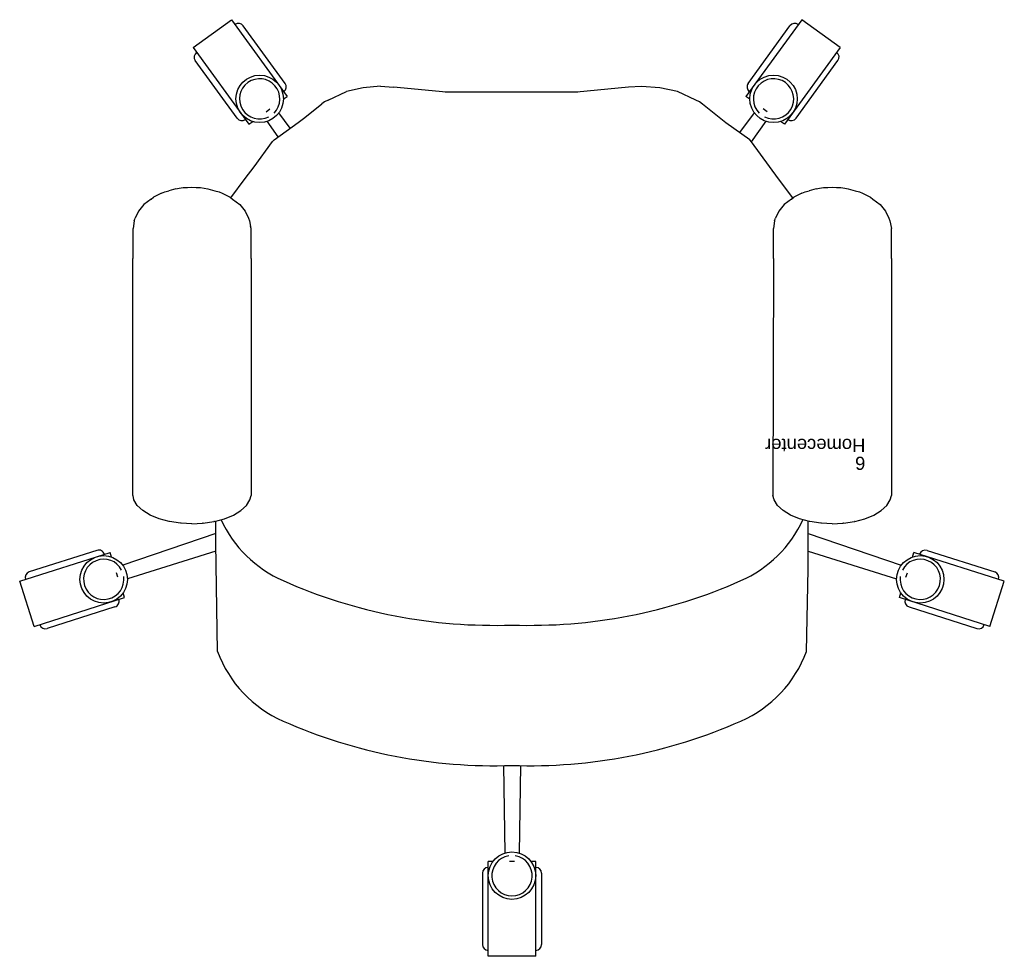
# Model space of a CAD drawing. Header units: inches. Extents: x 38 to 872, y -154 to 346.
# Tile 19 of 99: x 424 to 484, y 92 to 149. Entities that reach past the tile are written whole.
import ezdxf

# ---------------------------------------------------------------- set-up
doc = ezdxf.new("R2010")
doc.units = ezdxf.units.IN
doc.header["$MEASUREMENT"] = 0
doc.styles.get("Standard").update_dxf_attribs({"font": 'arial.ttf'})

# ---------------------------------------------------------------- blocks, each defined once
blk = doc.blocks.new('Silla')
for p, q in [((-4.067, 41.016), (-1.187, 41.016)), ((-4.067, 41.016), (-4.067, 35.256)), ((-1.187, 41.016), (-1.187, 35.256)), ((-4.427, 35.976), (-4.427, 40.296)), ((-0.827, 35.976), (-0.827, 40.296)), ((-4.067, 35.256), (-3.772, 35.256)), ((-3.134, 29.442), (-3.066, 34.748)), ((-2.771, 35.256), (-2.483, 35.256)), ((-2.12, 29.442), (-2.189, 34.748)), ((-1.482, 35.256), (-1.187, 35.256)), ((-20.504, 22.512), (-20.618, 17.511)), ((15.249, 22.512), (15.364, 15.939)), ((-31.645, 20.988), (-32.519, 18.244)), ((-31.645, 20.988), (-26.157, 19.24)), ((-26.733, 19.801), (-30.849, 21.113)), ((26.39, 20.988), (20.902, 19.24)), ((21.479, 19.801), (25.595, 21.113)), ((26.39, 20.988), (27.265, 18.244)), ((-26.157, 19.24), (-26.246, 18.958)), ((20.902, 19.24), (20.992, 18.958)), ((-32.519, 18.244), (-27.031, 16.496)), ((-26.55, 18.005), (-26.637, 17.73)), ((-20.618, 16.429), (-25.977, 18.094)), ((15.364, 16.429), (20.723, 18.094)), ((21.296, 18.005), (21.383, 17.73)), ((27.265, 18.244), (21.777, 16.496)), ((-27.826, 16.371), (-31.942, 17.683)), ((-20.618, 17.511), (-20.618, 17.239)), ((22.572, 16.371), (26.688, 17.683)), ((-26.941, 16.777), (-27.031, 16.496)), ((-20.618, 15.35), (-26.265, 17.266)), ((-20.618, 17.239), (-20.618, 15.939)), ((15.364, 15.35), (21.011, 17.266)), ((21.687, 16.777), (21.777, 16.496)), ((-20.618, 15.939), (-20.618, 15.176)), ((15.364, 15.939), (15.364, 15.176)), ((-20.618, 15.176), (-20.618, 14.597)), ((15.364, 15.176), (15.364, 14.597)), ((-24.059, 14.452), (-24.603, 14.229)), ((-23.439, 14.618), (-24.059, 14.452)), ((-23.439, 14.618), (-23.413, 14.622)), ((-22.753, 14.722), (-23.413, 14.622)), ((-22.753, 14.722), (-22.713, 14.724)), ((-22.067, 14.754), (-22.713, 14.724)), ((-22.067, 14.754), (-21.421, 14.724)), ((-21.421, 14.724), (-21.381, 14.722)), ((-21.381, 14.722), (-20.721, 14.622)), ((-20.721, 14.622), (-20.695, 14.618)), ((-20.695, 14.618), (-20.075, 14.452)), ((-20.075, 14.452), (-19.532, 14.229)), ((14.821, 14.452), (14.277, 14.229)), ((15.441, 14.618), (14.821, 14.452)), ((15.441, 14.618), (15.467, 14.622)), ((16.127, 14.722), (15.467, 14.622)), ((16.127, 14.722), (16.167, 14.724)), ((16.813, 14.754), (16.167, 14.724)), ((16.813, 14.754), (17.459, 14.724)), ((17.459, 14.724), (17.499, 14.722)), ((17.499, 14.722), (18.159, 14.622)), ((18.159, 14.622), (18.185, 14.618)), ((18.185, 14.618), (18.805, 14.452)), ((18.805, 14.452), (19.348, 14.229)), ((-25.049, 13.958), (-25.38, 13.648)), ((-24.603, 14.229), (-25.049, 13.958)), ((-19.532, 14.229), (-19.086, 13.958)), ((-19.086, 13.958), (-18.755, 13.648)), ((13.831, 13.958), (13.5, 13.648)), ((14.277, 14.229), (13.831, 13.958)), ((19.348, 14.229), (19.794, 13.958)), ((19.794, 13.958), (20.125, 13.648)), ((-25.584, 13.312), (-25.667, 13.034)), ((-25.38, 13.648), (-25.584, 13.312)), ((-18.755, 13.648), (-18.551, 13.312)), ((-18.551, 13.312), (-18.467, 13.034)), ((13.296, 13.312), (13.213, 13.034)), ((13.5, 13.648), (13.296, 13.312)), ((20.125, 13.648), (20.329, 13.312)), ((20.329, 13.312), (20.383, 13.039)), ((-25.667, -1.357), (-25.667, 13.034)), ((-18.496, -1.357), (-18.467, 13.034)), ((13.213, -1.357), (13.213, 13.034)), ((20.413, -1.357), (20.413, 13.034)), ((-25.667, -1.357), (-25.667, -1.984)), ((-18.496, -1.357), (-18.496, -1.984)), ((13.213, -1.357), (13.213, -1.984)), ((20.384, -1.357), (20.384, -1.984)), ((-25.667, -1.984), (-25.667, -2.595)), ((-18.496, -1.984), (-18.496, -2.595)), ((13.213, -1.984), (13.213, -2.595)), ((20.384, -1.984), (20.384, -2.595)), ((-25.667, -2.595), (-25.667, -3.173)), ((-18.496, -2.595), (-18.496, -3.167)), ((13.213, -2.595), (13.213, -3.173)), ((20.384, -2.595), (20.384, -3.173)), ((-25.57, -3.629), (-25.667, -3.173)), ((-18.565, -3.629), (-18.496, -3.167)), ((-18.496, -3.168), (-18.496, -3.167)), ((13.213, -3.173), (13.259, -3.282)), ((13.31, -3.629), (13.259, -3.282)), ((20.315, -3.629), (20.383, -3.176)), ((20.384, -3.168), (20.384, -3.167)), ((-25.502, -3.789), (-25.57, -3.629)), ((-25.303, -4.224), (-25.502, -3.789)), ((-18.831, -4.224), (-18.632, -3.789)), ((-18.565, -3.629), (-18.632, -3.789)), ((13.378, -3.789), (13.31, -3.629)), ((13.577, -4.224), (13.378, -3.789)), ((20.049, -4.224), (20.248, -3.789)), ((20.315, -3.629), (20.248, -3.789)), ((-24.98, -4.618), (-25.303, -4.224)), ((-24.544, -4.956), (-24.98, -4.618)), ((-19.591, -4.956), (-19.155, -4.618)), ((-19.155, -4.618), (-18.831, -4.224)), ((13.9, -4.618), (13.577, -4.224)), ((14.336, -4.956), (13.9, -4.618)), ((19.289, -4.956), (19.725, -4.618)), ((19.725, -4.618), (20.049, -4.224)), ((-24.4, -5.067), (-24.544, -4.956)), ((-23.9, -5.313), (-24.4, -5.067)), ((-23.717, -5.393), (-23.9, -5.313)), ((-20.234, -5.313), (-20.418, -5.393)), ((-20.234, -5.313), (-19.734, -5.067)), ((-19.591, -4.956), (-19.734, -5.067)), ((-19.687, -5.031), (-18.816, -6.194)), ((14.442, -5.038), (13.574, -6.198)), ((14.48, -5.067), (14.336, -4.956)), ((14.98, -5.313), (14.48, -5.067)), ((15.163, -5.393), (14.98, -5.313)), ((18.646, -5.313), (18.462, -5.393)), ((18.646, -5.313), (19.146, -5.067)), ((19.289, -4.956), (19.146, -5.067)), ((-23.47, -5.464), (-23.717, -5.393)), ((-23.034, -5.58), (-23.47, -5.464)), ((-22.826, -5.62), (-23.034, -5.58)), ((-22.59, -5.65), (-22.826, -5.62)), ((-22.334, -5.668), (-22.59, -5.65)), ((-22.067, -5.674), (-22.334, -5.668)), ((-21.801, -5.668), (-22.067, -5.674)), ((-21.544, -5.65), (-21.801, -5.668)), ((-21.308, -5.62), (-21.544, -5.65)), ((-21.101, -5.58), (-21.308, -5.62)), ((-21.101, -5.58), (-20.664, -5.464)), ((-20.418, -5.393), (-20.664, -5.464)), ((15.41, -5.464), (15.163, -5.393)), ((15.846, -5.58), (15.41, -5.464)), ((16.054, -5.62), (15.846, -5.58)), ((16.29, -5.65), (16.054, -5.62)), ((16.546, -5.668), (16.29, -5.65)), ((16.813, -5.674), (16.546, -5.668)), ((17.079, -5.668), (16.813, -5.674)), ((17.336, -5.65), (17.079, -5.668)), ((17.572, -5.62), (17.336, -5.65)), ((17.779, -5.58), (17.572, -5.62)), ((17.779, -5.58), (18.216, -5.464)), ((18.462, -5.393), (18.216, -5.464)), ((-18.816, -6.194), (-17.162, -8.44)), ((13.574, -6.198), (13.037, -6.908)), ((13.037, -6.908), (11.913, -8.451)), ((-17.162, -8.44), (-18.06, -9.678)), ((-17.162, -8.44), (-17.06, -8.55)), ((-17.06, -8.55), (-15.617, -9.591)), ((11.806, -8.557), (10.363, -9.599)), ((11.572, -8.726), (12.245, -9.678)), ((11.806, -8.557), (11.913, -8.451)), ((-22.55, -14.155), (-19.164, -9.495)), ((-19.164, -9.495), (-18.926, -9.668)), ((-16.451, -8.989), (-17.351, -10.194)), ((10.837, -9.257), (11.536, -10.194)), ((13.35, -9.495), (13.111, -9.668)), ((16.736, -14.155), (13.35, -9.495)), ((-19.879, -9.866), (-22.418, -13.36)), ((-15.617, -9.591), (-14.184, -10.727)), ((9.942, -9.918), (8.929, -10.735)), ((10.363, -9.599), (9.942, -9.918)), ((14.064, -9.866), (16.604, -13.36)), ((-18.116, -10.256), (-17.883, -10.426)), ((-14.184, -10.727), (-14.006, -10.861)), ((8.75, -10.865), (8.929, -10.735)), ((12.301, -10.256), (12.068, -10.426)), ((-20.22, -15.847), (-16.834, -11.187)), ((-17.073, -11.014), (-16.834, -11.187)), ((-14.006, -10.861), (-13.791, -10.966)), ((-13.791, -10.966), (-12.674, -11.484)), ((8.536, -10.966), (7.42, -11.484)), ((8.536, -10.966), (8.75, -10.865)), ((11.259, -11.014), (11.02, -11.187)), ((14.406, -15.847), (11.02, -11.187)), ((-12.674, -11.484), (-11.595, -11.708)), ((-11.595, -11.708), (-10.486, -11.8)), ((-10.486, -11.8), (-9.7, -11.741)), ((-9.7, -11.741), (-6.566, -11.447)), ((-6.622, -11.447), (1.431, -11.447)), ((1.369, -11.447), (4.563, -11.746)), ((5.362, -11.806), (4.563, -11.746)), ((5.362, -11.806), (6.407, -11.713)), ((6.407, -11.713), (7.42, -11.484)), ((-16.966, -11.982), (-19.506, -15.476)), ((11.152, -11.982), (13.691, -15.476)), ((-22.55, -14.155), (-20.22, -15.847)), ((16.736, -14.155), (14.406, -15.847))]:
    blk.add_line(p, q)
for centre in [(-2.627, 36.12), (-27.417, 18.13), (22.163, 18.13), (-18.507, -11.04), (12.693, -11.04)]:
    blk.add_circle(centre, 1.44)
for centre, radius, start, end in [((-4.067, 40.296), 0.36, 90, 180), ((-1.187, 40.296), 0.36, 0, 90), ((-2.627, 36.12), 1.224, 279.46232, 260.53768), ((-4.067, 35.976), 0.36, 180, 270), ((-1.187, 35.976), 0.36, 270, 0), ((-3.701, -2.208), 31.655, 88.05526, 113.9054), ((-1.553, -2.208), 31.655, 66.0946, 91.94474), ((-13.557, 19.951), 7.404, 113.66768, 159.76305), ((8.303, 19.951), 7.404, 20.23695, 66.33232), ((-30.959, 20.77), 0.36, 72.32754, 162.32754), ((25.704, 20.77), 0.36, 17.67246, 107.67246), ((-3.701, -10.732), 31.655, 88.05526, 113.9054), ((-1.553, -10.732), 31.655, 66.0946, 91.94474), ((-26.843, 19.458), 0.36, 342.32754, 72.32754), ((21.588, 19.458), 0.36, 107.67246, 197.67246), ((-27.417, 18.13), 1.224, 351.78986, 332.86522), ((22.163, 18.13), 1.224, 207.13478, 188.21014), ((-31.833, 18.026), 0.36, 162.32754, 252.32754), ((-13.557, 11.427), 7.404, 113.66768, 155.39861), ((8.303, 11.427), 7.404, 24.60139, 66.33232), ((26.579, 18.026), 0.36, 287.67246, 17.67246), ((-27.717, 16.714), 0.36, 252.32754, 342.32754), ((22.463, 16.714), 0.36, 197.67246, 287.67246), ((-19.588, -10.077), 0.36, 54, 144), ((-18.507, -11.04), 1.224, 63.46232, 44.53768), ((12.693, -11.04), 1.224, 135.46232, 116.53768), ((13.773, -10.077), 0.36, 36, 126), ((-17.258, -11.77), 0.36, 324, 54), ((11.443, -11.77), 0.36, 126, 216), ((-22.127, -13.572), 0.36, 144, 234), ((16.312, -13.572), 0.36, 306, 36), ((-19.797, -15.265), 0.36, 234, 324), ((13.982, -15.265), 0.36, 216, 306)]:
    blk.add_arc(centre, radius, start, end)
for tag, p, flags in [('ID', (-24.079, 11.736), 5), ('COMODIDAD', (-24.117, 8.545), 2)]:
    blk.add_attdef(tag, p, '', height=0.8, dxfattribs=dict(flags=flags))
for tag, p in [('PUESTO', (-24.083, 10.685)), ('MARCA', (-24.083, 9.598))]:
    blk.add_attdef(tag, p, '', height=0.8)

msp = doc.modelspace()

# ---------------------------------------------------------------- block references
ref = msp.add_blockref('Silla', (451.001, 133.397), dxfattribs=dict(rotation=180.0000000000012))
ref.add_attrib('PUESTO', '6', (475.084, 122.712), dxfattribs={"height": 0.8, "rotation": 180})
ref.add_attrib('MARCA', 'Homecenter', (475.084, 123.799), dxfattribs={"height": 0.8, "rotation": 180})

doc.saveas('drawing.dxf')
